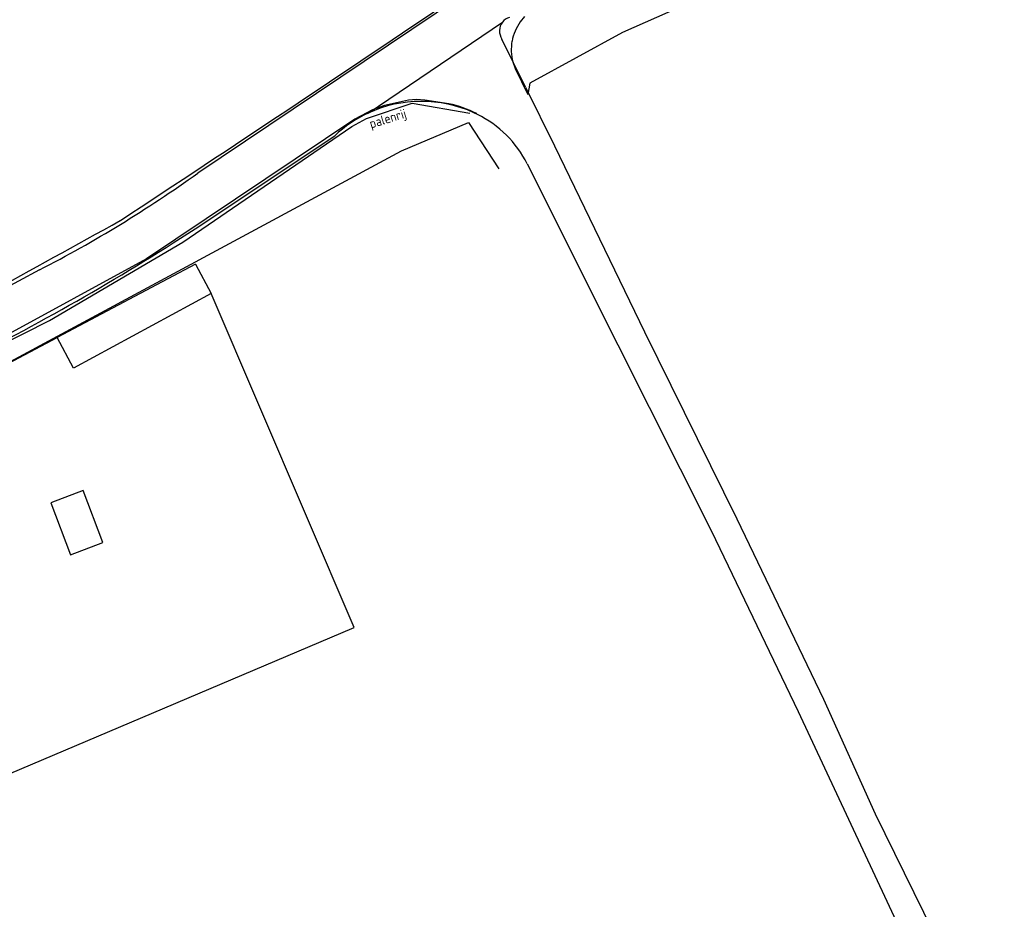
# Model space of a CAD drawing. Extents: x 145741 to 149421, y 457889 to 459999.
# Tile 16 of 84: x 146385 to 146490, y 458356 to 458452. Entities that reach past the tile are written whole.
import ezdxf

# ---------------------------------------------------------------- set-up
doc = ezdxf.new("R2010")
doc.units = 0
doc.header["$LTSCALE"] = 4
doc.layers.get('0').update_dxf_attribs({"linetype": 'CONTINUOUS'})
doc.styles.get("Standard").update_dxf_attribs({"font": 'ISO'})

msp = doc.modelspace()

# ---------------------------------------------------------------- linework, layer by layer
for p, q in [((146485.24, 458466.14), (146449.4, 458450.23)), ((146438.9, 458451.96), (146438.42, 458451.38)), ((146449.4, 458450.23), (146439.48, 458444.79)), ((146437.65, 458447.09), (146437.9, 458446.38)), ((146437.9, 458446.38), (146439.25, 458443.58)), ((146439.48, 458444.79), (146439.25, 458443.58)), ((146426.42, 458442.96), (146423.87, 458442.4)), ((146427.28, 458443.04), (146426.42, 458442.96)), ((146428.2, 458442.99), (146427.28, 458443.04)), ((146430.77, 458442.58), (146428.2, 458442.99)), ((146422.55, 458441.94), (146420.66, 458440.95)), ((146421.92, 458440.99), (146426.82, 458442.65)), ((146423.87, 458442.4), (146422.55, 458441.94)), ((146426.82, 458442.65), (146433.01, 458441.57)), ((146420.66, 458440.95), (146398.3, 458425.94)), ((146420.34, 458440.13), (146421.92, 458440.99)), ((146402.21, 458427.73), (146420.34, 458440.13)), ((146425.67, 458437.53), (146432.88, 458440.56)), ((146432.88, 458440.56), (146436.13, 458435.59)), ((146380.86, 458413.4), (146425.67, 458437.53)), ((146387.88, 458419.31), (146402.21, 458427.73)), ((146398.3, 458425.94), (146356.39, 458403.1)), ((146374.97, 458412.74), (146387.88, 458419.31)), ((146391.48, 458401.04), (146388.02, 458399.72)), ((146393.6, 458395.45), (146391.48, 458401.04)), ((146388.02, 458399.72), (146390.14, 458394.13)), ((146390.14, 458394.13), (146393.6, 458395.45))]:
    msp.add_line(p, q)
at = {"linetype": 'Continuous'}
for p, q in [((146434.2, 458455.56), (146403.8, 458435.14)), ((146422.11, 458441.59), (146436.53, 458451.36)), ((146439.01, 458444.38), (146436.47, 458449.54)), ((146439.01, 458444.38), (146442.12, 458438.07)), ((146433.84, 458441.44), (146433.45, 458441.63)), ((146403.53, 458429.16), (146418.52, 458439.15)), ((146442.12, 458438.07), (146451.77, 458418.07)), ((146439.19, 458436.13), (146448.9, 458416.68)), ((146403.55, 458425.36), (146388.7, 458417.48)), ((146403.55, 458425.36), (146405.23, 458422.21)), ((146386.8, 458424.74), (146378.31, 458420.19)), ((146405.23, 458422.21), (146390.45, 458414.17)), ((146420.6, 458386.33), (146405.23, 458422.21)), ((146378.69, 458412.17), (146388.7, 458417.48)), ((146390.45, 458414.17), (146388.7, 458417.48)), ((146451.77, 458418.07), (146461.68, 458398)), ((146448.9, 458416.68), (146458.99, 458396.67)), ((146391.48, 458401.04), (146388.02, 458399.72)), ((146393.6, 458395.45), (146391.48, 458401.04)), ((146388.02, 458399.72), (146390.14, 458394.13)), ((146461.68, 458398), (146471, 458378.6)), ((146458.99, 458396.67), (146468.29, 458377.3)), ((146390.14, 458394.13), (146393.6, 458395.45)), ((146349.01, 458355.91), (146420.6, 458386.33)), ((146471, 458378.6), (146476.57, 458366.28)), ((146468.29, 458377.3), (146480.27, 458351.63)), ((146476.57, 458366.28), (146490.43, 458338.02))]:
    msp.add_line(p, q, dxfattribs=at)
for centre, radius, start, end in [((144364.34, 461516.67), 3694.97, 303.34675, 304.0157), ((146442.58, 458448.42), 5.1, 144.5993, 169.9246), ((146442.57, 458448.42), 5.1, 169.9483, 195.1961), ((146428.1, 458430.22), 12.65, 63.3682, 77.8136), ((145602.61, 459851.23), 1627.39, 298.00904, 299.1569)]:
    msp.add_arc(centre, radius, start, end)
for centre, radius, start, end in [((146437.72, 458450.41), 1.52, 141.3194, 214.9084), ((146437.71, 458450.42), 1.52, 106.8538, 141.4091), ((146427.83, 458429.29), 13.56, 65.5163, 114.9286), ((146427.82, 458429.31), 13.54, 114.9224, 133.3657), ((146428.45, 458430.67), 12.05, 26.9633, 63.4451), ((146325.29, 458544.39), 134.53, 297.2079, 305.702), ((146263.82, 458643.75), 256.06, 296.3956, 303.065)]:
    msp.add_arc(centre, radius, start, end, dxfattribs=at)

# ---------------------------------------------------------------- texts
msp.add_text('palenrij', height=1, rotation=17.1182).set_placement((146422.41, 458439.93))

doc.saveas('drawing.dxf')
